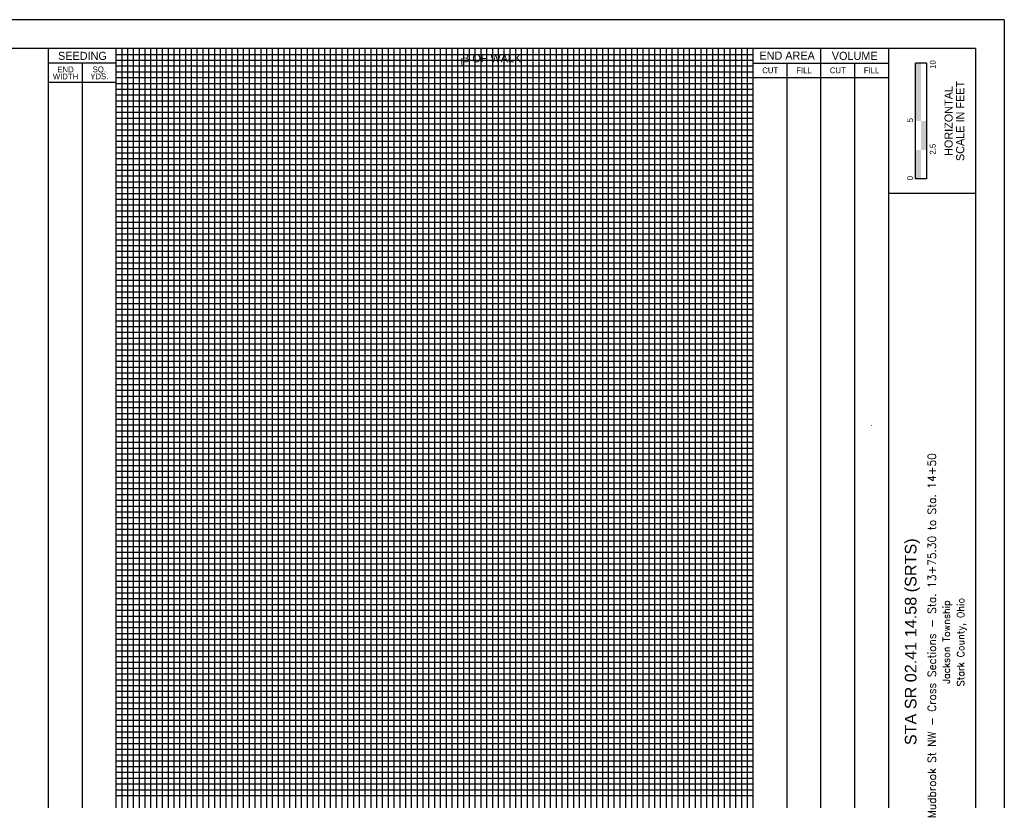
# Model space of a CAD drawing. Header units: feet. Extents: x 702 to 872, y 140 to 250.
# Tile 3 of 3: x 787 to 872, y 183 to 250. Entities that reach past the tile are written whole.
import ezdxf
from ezdxf.enums import TextEntityAlignment as Align

# ---------------------------------------------------------------- set-up
doc = ezdxf.new("R2010")
doc.units = ezdxf.units.FT
doc.header["$MEASUREMENT"] = 0
doc.linetypes.add('CENTER2', pattern=[1.125, 0.75, -0.125, 0.125, -0.125])
doc.linetypes.add('DGN Style 4', pattern=[0.027369, 0.013684, -0.006842, 0, -0.006842])
for name, color, linetype in [('CL_P_Construction', 7, 'DGN Style 4'), ('SH_Border', 7, 'Continuous'), ('SH_Data', 7, 'Continuous'), ('SH_Text', 7, 'Continuous'), ('XS_P_Text_Info', 7, 'Continuous')]:
    doc.layers.add(name, color=color, linetype=linetype)
doc.layers.add('SH_Major_Grid_Line', color=254, linetype='Continuous', transparency=0.3)
doc.layers.add('SH_Minor_Grid_Line', color=252, linetype='Continuous', transparency=0.5)
doc.styles.add('Font32', font='simplex.shx', dxfattribs={"width": 0.85})
doc.styles.add('OHDOTSymbols', font='arial.ttf')
doc.styles.add('Slanted-Normal', font='font31.shx', dxfattribs={"height": 0.12})
doc.styles.add('Straight-Normal', font='font30.shx', dxfattribs={"height": 0.1})
doc.styles.add('Straight-Sub Title', font='font30.shx', dxfattribs={"height": 0.17})

msp = doc.modelspace()

# ---------------------------------------------------------------- hatches: boundary and pattern name
at = {"layer": 'SH_Data', "linetype": 'Continuous'}
msp.add_hatch(color=7, dxfattribs=at).paths.add_polyline_path([(864.429, 241.687), (864.429, 246.687), (864.896, 246.687), (864.9, 246.687), (864.9, 241.687)])

# ---------------------------------------------------------------- linework, layer by layer
at = {"layer": 'CL_P_Construction', "linetype": 'CENTER2'}
msp.add_line((825.416, 142.937), (825.416, 247.937), dxfattribs=at)
at = {"layer": 'SH_Border'}
for p, q in [((872.083, 250.437), (702.083, 250.437)), ((872.083, 250.437), (872.083, 140.437)), ((869.583, 247.937), (704.583, 247.937)), ((862.083, 247.937), (862.083, 142.937)), ((869.583, 247.937), (869.583, 142.937)), ((869.583, 235.437), (862.083, 235.437))]:
    msp.add_line(p, q, dxfattribs=at)
at = {"layer": 'SH_Data', "color": 7, "linetype": 'Continuous'}
for p, q in [((789.583, 142.937), (789.583, 247.937)), ((795.416, 142.937), (795.416, 247.937)), ((850.416, 142.937), (850.416, 247.937)), ((856.25, 142.937), (856.25, 247.937)), ((795.416, 246.687), (789.583, 246.687)), ((792.499, 142.937), (792.499, 246.687)), ((850.416, 246.687), (862.083, 246.687)), ((853.334, 142.937), (853.334, 246.687)), ((859.166, 142.937), (859.166, 246.687)), ((864.429, 236.687), (864.429, 246.687)), ((865.366, 246.687), (864.429, 246.687)), ((865.366, 246.687), (865.366, 236.687)), ((795.416, 245.02), (789.583, 245.02)), ((850.416, 245.437), (862.083, 245.437)), ((865.366, 236.687), (864.429, 236.687))]:
    msp.add_line(p, q, dxfattribs=at)
for points in [[(865.362, 239.187), (865.362, 241.687), (864.896, 239.187), (864.896, 241.687)], [(864.896, 236.687), (864.896, 239.187), (864.429, 236.687), (864.429, 239.187)]]:
    msp.add_solid(points, dxfattribs=at)
at = {"layer": 'SH_Major_Grid_Line', "color": 254, "linetype": 'Continuous'}
for p, q in [((800.416, 142.937), (800.416, 247.937)), ((805.416, 142.937), (805.416, 247.937)), ((810.416, 142.937), (810.416, 247.937)), ((815.416, 142.937), (815.416, 247.937)), ((820.416, 142.937), (820.416, 247.937)), ((825.416, 142.937), (825.416, 247.937)), ((830.416, 142.937), (830.416, 247.937)), ((835.416, 142.937), (835.416, 247.937)), ((840.416, 142.937), (840.416, 247.937)), ((845.416, 142.937), (845.416, 247.937)), ((795.416, 242.937), (850.416, 242.937)), ((795.416, 237.937), (850.416, 237.937)), ((795.416, 232.937), (850.416, 232.937)), ((795.416, 227.937), (850.416, 227.937)), ((795.416, 222.937), (850.416, 222.937)), ((795.416, 217.937), (850.416, 217.937)), ((795.416, 212.937), (850.416, 212.937)), ((795.416, 207.937), (850.416, 207.937)), ((795.416, 202.937), (850.416, 202.937)), ((795.416, 197.937), (850.416, 197.937)), ((795.416, 192.937), (850.416, 192.937)), ((795.416, 187.937), (850.416, 187.937))]:
    msp.add_line(p, q, dxfattribs=at)
at = {"layer": 'SH_Minor_Grid_Line', "color": 252, "linetype": 'Continuous'}
for p, q in [((795.416, 247.437), (850.416, 247.437)), ((795.916, 142.937), (795.916, 247.937)), ((796.416, 142.937), (796.416, 247.937)), ((796.916, 142.937), (796.916, 247.937)), ((797.416, 142.937), (797.416, 247.937)), ((797.916, 142.937), (797.916, 247.937)), ((798.416, 142.937), (798.416, 247.937)), ((798.916, 142.937), (798.916, 247.937)), ((799.416, 142.937), (799.416, 247.937)), ((799.916, 142.937), (799.916, 247.937)), ((800.916, 142.937), (800.916, 247.937)), ((801.416, 142.937), (801.416, 247.937)), ((801.916, 142.937), (801.916, 247.937)), ((802.416, 142.937), (802.416, 247.937)), ((802.916, 142.937), (802.916, 247.937)), ((803.416, 142.937), (803.416, 247.937)), ((803.916, 142.937), (803.916, 247.937)), ((804.416, 142.937), (804.416, 247.937)), ((804.916, 142.937), (804.916, 247.937)), ((805.916, 142.937), (805.916, 247.937)), ((806.416, 142.937), (806.416, 247.937)), ((806.916, 142.937), (806.916, 247.937)), ((807.416, 142.937), (807.416, 247.937)), ((807.916, 142.937), (807.916, 247.937)), ((808.416, 142.937), (808.416, 247.937)), ((808.916, 142.937), (808.916, 247.937)), ((809.416, 142.937), (809.416, 247.937)), ((809.916, 142.937), (809.916, 247.937)), ((810.916, 142.937), (810.916, 247.937)), ((811.416, 142.937), (811.416, 247.937)), ((811.916, 142.937), (811.916, 247.937)), ((812.416, 142.937), (812.416, 247.937)), ((812.916, 142.937), (812.916, 247.937)), ((813.416, 142.937), (813.416, 247.937)), ((813.916, 142.937), (813.916, 247.937)), ((814.416, 142.937), (814.416, 247.937)), ((814.916, 142.937), (814.916, 247.937)), ((815.916, 142.937), (815.916, 247.937)), ((816.416, 142.937), (816.416, 247.937)), ((816.916, 142.937), (816.916, 247.937)), ((817.416, 142.937), (817.416, 247.937)), ((817.916, 142.937), (817.916, 247.937)), ((818.416, 142.937), (818.416, 247.937)), ((818.916, 142.937), (818.916, 247.937)), ((819.416, 142.937), (819.416, 247.937)), ((819.916, 142.937), (819.916, 247.937)), ((820.916, 142.937), (820.916, 247.937)), ((821.416, 142.937), (821.416, 247.937)), ((821.916, 142.937), (821.916, 247.937)), ((822.416, 142.937), (822.416, 247.937)), ((822.916, 142.937), (822.916, 247.937)), ((823.416, 142.937), (823.416, 247.937)), ((823.916, 142.937), (823.916, 247.937)), ((824.416, 142.937), (824.416, 247.937)), ((824.916, 142.937), (824.916, 247.937)), ((825.916, 142.937), (825.916, 247.937)), ((826.416, 142.937), (826.416, 247.937)), ((826.916, 142.937), (826.916, 247.937)), ((827.416, 142.937), (827.416, 247.937)), ((827.916, 142.937), (827.916, 247.937)), ((828.416, 142.937), (828.416, 247.937)), ((828.916, 142.937), (828.916, 247.937)), ((829.416, 142.937), (829.416, 247.937)), ((829.916, 142.937), (829.916, 247.937)), ((830.916, 142.937), (830.916, 247.937)), ((831.416, 142.937), (831.416, 247.937)), ((831.916, 142.937), (831.916, 247.937)), ((832.416, 142.937), (832.416, 247.937)), ((832.916, 142.937), (832.916, 247.937)), ((833.416, 142.937), (833.416, 247.937)), ((833.916, 142.937), (833.916, 247.937)), ((834.416, 142.937), (834.416, 247.937)), ((834.916, 142.937), (834.916, 247.937)), ((835.916, 142.937), (835.916, 247.937)), ((836.416, 142.937), (836.416, 247.937)), ((836.916, 142.937), (836.916, 247.937)), ((837.416, 142.937), (837.416, 247.937)), ((837.916, 142.937), (837.916, 247.937)), ((838.416, 142.937), (838.416, 247.937)), ((838.916, 142.937), (838.916, 247.937)), ((839.416, 142.937), (839.416, 247.937)), ((839.916, 142.937), (839.916, 247.937)), ((840.916, 142.937), (840.916, 247.937)), ((841.416, 142.937), (841.416, 247.937)), ((841.916, 142.937), (841.916, 247.937)), ((842.416, 142.937), (842.416, 247.937)), ((842.916, 142.937), (842.916, 247.937)), ((843.416, 142.937), (843.416, 247.937)), ((843.916, 142.937), (843.916, 247.937)), ((844.416, 142.937), (844.416, 247.937)), ((844.916, 142.937), (844.916, 247.937)), ((845.916, 142.937), (845.916, 247.937)), ((846.416, 142.937), (846.416, 247.937)), ((846.916, 142.937), (846.916, 247.937)), ((847.416, 142.937), (847.416, 247.937)), ((847.916, 142.937), (847.916, 247.937)), ((848.416, 142.937), (848.416, 247.937)), ((848.916, 142.937), (848.916, 247.937)), ((849.416, 142.937), (849.416, 247.937)), ((849.916, 142.937), (849.916, 247.937)), ((795.416, 246.937), (850.416, 246.937)), ((795.416, 246.437), (850.416, 246.437)), ((795.416, 245.937), (850.416, 245.937)), ((795.416, 245.437), (850.416, 245.437)), ((795.416, 244.937), (850.416, 244.937)), ((795.416, 244.437), (850.416, 244.437)), ((795.416, 243.937), (850.416, 243.937)), ((795.416, 243.437), (850.416, 243.437)), ((795.416, 242.437), (850.416, 242.437)), ((795.416, 241.937), (850.416, 241.937)), ((795.416, 241.437), (850.416, 241.437)), ((795.416, 240.937), (850.416, 240.937)), ((795.416, 240.437), (850.416, 240.437)), ((795.416, 239.937), (850.416, 239.937)), ((795.416, 239.437), (850.416, 239.437)), ((795.416, 238.937), (850.416, 238.937)), ((795.416, 238.437), (850.416, 238.437)), ((795.416, 237.437), (850.416, 237.437)), ((795.416, 236.937), (850.416, 236.937)), ((795.416, 236.437), (850.416, 236.437)), ((795.416, 235.937), (850.416, 235.937)), ((795.416, 235.437), (850.416, 235.437)), ((795.416, 234.937), (850.416, 234.937)), ((795.416, 234.437), (850.416, 234.437)), ((795.416, 233.937), (850.416, 233.937)), ((795.416, 233.437), (850.416, 233.437)), ((795.416, 232.437), (850.416, 232.437)), ((795.416, 231.937), (850.416, 231.937)), ((795.416, 231.437), (850.416, 231.437)), ((795.416, 230.937), (850.416, 230.937)), ((795.416, 230.437), (850.416, 230.437)), ((795.416, 229.937), (850.416, 229.937)), ((795.416, 229.437), (850.416, 229.437)), ((795.416, 228.937), (850.416, 228.937)), ((795.416, 228.437), (850.416, 228.437)), ((795.416, 227.437), (850.416, 227.437)), ((795.416, 226.937), (850.416, 226.937)), ((795.416, 226.437), (850.416, 226.437)), ((795.416, 225.937), (850.416, 225.937)), ((795.416, 225.437), (850.416, 225.437)), ((795.416, 224.937), (850.416, 224.937)), ((795.416, 224.437), (850.416, 224.437)), ((795.416, 223.937), (850.416, 223.937)), ((795.416, 223.437), (850.416, 223.437)), ((795.416, 222.437), (850.416, 222.437)), ((795.416, 221.937), (850.416, 221.937)), ((795.416, 221.437), (850.416, 221.437)), ((795.416, 220.937), (850.416, 220.937)), ((795.416, 220.437), (850.416, 220.437)), ((795.416, 219.937), (850.416, 219.937)), ((795.416, 219.437), (850.416, 219.437)), ((795.416, 218.937), (850.416, 218.937)), ((795.416, 218.437), (850.416, 218.437)), ((795.416, 217.437), (850.416, 217.437)), ((795.416, 216.937), (850.416, 216.937)), ((795.416, 216.437), (850.416, 216.437)), ((795.416, 215.937), (850.416, 215.937)), ((795.416, 215.437), (850.416, 215.437)), ((795.416, 214.937), (850.416, 214.937)), ((795.416, 214.437), (850.416, 214.437)), ((795.416, 213.937), (850.416, 213.937)), ((795.416, 213.437), (850.416, 213.437)), ((795.416, 212.437), (850.416, 212.437)), ((795.416, 211.937), (850.416, 211.937)), ((795.416, 211.437), (850.416, 211.437)), ((795.416, 210.937), (850.416, 210.937)), ((795.416, 210.437), (850.416, 210.437)), ((795.416, 209.937), (850.416, 209.937)), ((795.416, 209.437), (850.416, 209.437)), ((795.416, 208.937), (850.416, 208.937)), ((795.416, 208.437), (850.416, 208.437)), ((795.416, 207.437), (850.416, 207.437)), ((795.416, 206.937), (850.416, 206.937)), ((795.416, 206.437), (850.416, 206.437)), ((795.416, 205.937), (850.416, 205.937)), ((795.416, 205.437), (850.416, 205.437)), ((795.416, 204.937), (850.416, 204.937)), ((795.416, 204.437), (850.416, 204.437)), ((795.416, 203.937), (850.416, 203.937)), ((795.416, 203.437), (850.416, 203.437)), ((795.416, 202.437), (850.416, 202.437)), ((795.416, 201.937), (850.416, 201.937)), ((795.416, 201.437), (850.416, 201.437)), ((795.416, 200.937), (850.416, 200.937)), ((795.416, 200.437), (850.416, 200.437)), ((795.416, 199.937), (850.416, 199.937)), ((795.416, 199.437), (850.416, 199.437)), ((795.416, 198.937), (850.416, 198.937)), ((795.416, 198.437), (850.416, 198.437)), ((795.416, 197.437), (850.416, 197.437)), ((795.416, 196.937), (850.416, 196.937)), ((795.416, 196.437), (850.416, 196.437)), ((795.416, 195.937), (850.416, 195.937)), ((795.416, 195.437), (850.416, 195.437)), ((795.416, 194.937), (850.416, 194.937)), ((795.416, 194.437), (850.416, 194.437)), ((795.416, 193.937), (850.416, 193.937)), ((795.416, 193.437), (850.416, 193.437)), ((795.416, 192.437), (850.416, 192.437)), ((795.416, 191.937), (850.416, 191.937)), ((795.416, 191.437), (850.416, 191.437)), ((795.416, 190.937), (850.416, 190.937)), ((795.416, 190.437), (850.416, 190.437)), ((795.416, 189.937), (850.416, 189.937)), ((795.416, 189.437), (850.416, 189.437)), ((795.416, 188.937), (850.416, 188.937)), ((795.416, 188.437), (850.416, 188.437)), ((795.416, 187.437), (850.416, 187.437)), ((795.416, 186.937), (850.416, 186.937)), ((795.416, 186.437), (850.416, 186.437)), ((795.416, 185.937), (850.416, 185.937)), ((795.416, 185.437), (850.416, 185.437)), ((795.416, 184.937), (850.416, 184.937)), ((795.416, 184.437), (850.416, 184.437)), ((795.416, 183.937), (850.416, 183.937)), ((795.416, 183.437), (850.416, 183.437))]:
    msp.add_line(p, q, dxfattribs=at)

# ---------------------------------------------------------------- texts
at = {"layer": 'SH_Data', "color": 7, "linetype": 'Continuous', "style": 'Straight-Normal'}
for s, height, p in [('SEEDING', 0.7, (792.501, 247.312)), ('END AREA', 0.7, (853.333, 247.333)), ('VOLUME', 0.7, (859.169, 247.312)), ('CUT', 0.5, (851.876, 246.062)), ('FILL', 0.5, (854.792, 246.062)), ('CUT', 0.5, (857.71, 246.062)), ('FILL', 0.5, (860.625, 246.062))]:
    msp.add_text(s, height=height, dxfattribs=at).set_placement(p, align=Align.MIDDLE_CENTER)
at = {"layer": 'SH_Data', "style": 'Straight-Sub Title'}
for s, p in [('10', (866.154, 246.565)), ('5', (864.198, 241.755)), ('2.5', (866.15, 239.255)), ('0', (864.198, 236.755))]:
    msp.add_text(s, height=0.5, rotation=90, dxfattribs=at).set_placement(p, align=Align.CENTER)
at = {"layer": 'SH_Data', "linetype": 'Continuous', "style": 'Straight-Sub Title'}
for s, p in [('SCALE IN FEET', (868.275, 241.687)), ('HORIZONTAL', (867.275, 241.687))]:
    msp.add_text(s, height=0.7, rotation=90, dxfattribs=at).set_placement(p, align=Align.MIDDLE_CENTER)
at = {"layer": 'SH_Data', "color": 7, "linetype": 'Continuous', "char_height": 0.7, "attachment_point": 5, "line_spacing_factor": 0.728571, "style": 'Straight-Normal'}
for s, insert in [('\\H0.714286x;END\\PWIDTH', (791.041, 245.837)), ('\\H0.714286x;SQ.\\PYDS.', (793.957, 245.837)), ('{\\H0.71429x;.}', (860.625, 215.598))]:
    msp.add_mtext(s, dxfattribs=dict(at, insert=insert))
at = {"layer": 'SH_Text', "linetype": 'Continuous'}
for s, height, style, p in [('Mudbrook St NW - Cross Sections - Sta. 13+75.30 to Sta. 14+50', 0.7, 'Font32', (865.833, 196.687)), ('STA SR 02.41 14.58 (SRTS)', 1, 'OHDOTSymbols', (863.999, 196.713, -565.927)), ('Jackson Township', 0.6, 'Font32', (867.072, 196.687, -565.927)), ('Stark County, Ohio', 0.6, 'Font32', (868.311, 196.687, -1131.854))]:
    msp.add_text(s, height=height, rotation=90, dxfattribs=dict(at, style=style)).set_placement(p, align=Align.MIDDLE_CENTER)
at = {"layer": 'XS_P_Text_Info', "color": 7, "linetype": 'Continuous', "lineweight": -3, "char_height": 0.7, "attachment_point": 8, "style": 'Slanted-Normal'}
for s, insert in [('B OF WALK', (827.829, 246.747)), ('L', (825.392, 246.423))]:
    msp.add_mtext(s, dxfattribs=dict(at, insert=insert))

doc.saveas('drawing.dxf')
